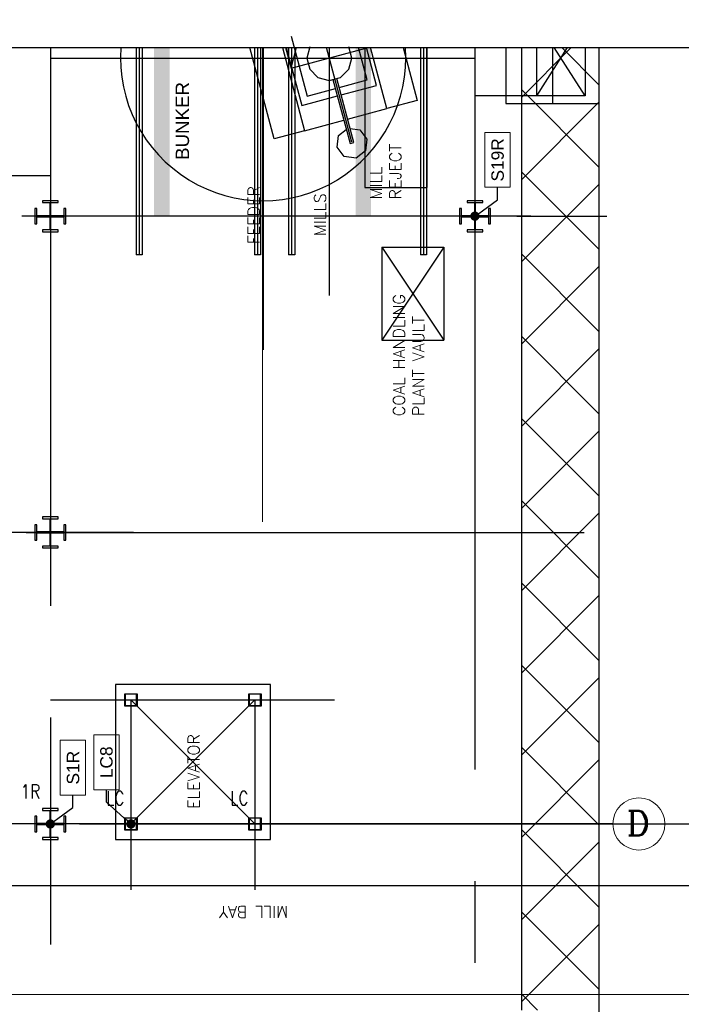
# Model space of a CAD drawing. Header units: inches. Extents: x 0 to 1544102, y -287698 to 23144100.
# Tile 39 of 256: x 54149 to 56817, y -138062 to -134093. Entities that reach past the tile are written whole.
import ezdxf
from ezdxf import colors
from ezdxf.entities.mleader import LeaderData, LeaderLine
from ezdxf.enums import TextEntityAlignment as Align
from ezdxf.math import Vec2, Vec3

# ---------------------------------------------------------------- set-up
doc = ezdxf.new("R2010")
doc.units = ezdxf.units.IN
doc.header["$LTSCALE"] = 1800
doc.header["$MEASUREMENT"] = 0
for name, pattern in [('CENTER', [2, 1.25, -0.25, 0.25, -0.25]), ('CENTER2', [1.125, 0.75, -0.125, 0.125, -0.125]), ('PHANTOM', [63.5, 31.75, -6.35, 6.35, -6.35, 6.35, -6.35])]:
    doc.linetypes.add(name, pattern=pattern)
doc.layers.get('0').update_dxf_attribs({"color": 253, "lineweight": 9})
for name, color, linetype in [('1_01_COAL_MILL_A', 7, 'Continuous'), ('1_01_FURNACE', 7, 'CENTER'), ('1_01_STEEL_TIER1', 7, 'Continuous'), ('1_COLD_PA_TO_APH', 7, 'Continuous'), ('4_01_HOT_PA_TO_MILLS', 7, 'Continuous'), ('CENTER', 10, 'CENTER'), ('Column-Tags', 252, 'Continuous'), ('DIM', 4, 'Continuous'), ('DIMTEXT', 132, 'Continuous'), ('DIMTEXT-CL', 132, 'CENTER'), ('FUEL-MILL-CL', 32, 'CENTER'), ('GRID', 251, 'CENTER'), ('Road', 3, 'Continuous'), ('STEEL-COLUMNS-CL', 252, 'CENTER'), ('TEXT', 3, 'Continuous')]:
    doc.layers.add(name, color=color, linetype=linetype)
for name, color, linetype, lineweight in [('CEN', 2, 'CENTER', 15), ('CL', 8, 'CENTER', 15), ('TRENCH-TRESTLE', 6, 'Continuous', 30), ('Y Center---yog', 3, 'CENTER2', 13)]:
    doc.layers.add(name, color=color, linetype=linetype, lineweight=lineweight)
doc.styles.add('ROMANC', font='ROMANC.SHX')
doc.styles.add('ROMANS', font='romans.shx')
doc.styles.add('S3', font='simplex.shx', dxfattribs={"width": 0.75, "height": 320})
doc.styles.add('SIMPLEX', font='SIMPLEX.SHX')
doc.styles.add('Squish', font='simplex.shx', dxfattribs={"width": 0.8})
doc.styles.get("Standard").update_dxf_attribs({"font": 'arial.ttf'})
doc.dimstyles.new('User2400', dxfattribs={"dimscale": 175, "dimtxt": 2, "dimasz": 1.75, "dimexe": 0, "dimexo": 0, "dimgap": 0.5, "dimtad": 1, "dimdec": 0, "dimlfac": 8, "dimzin": 0, "dimdsep": 46, "dimtxsty": 'ROMANS', "dimcen": 0, "dimclrd": 1, "dimclre": 1, "dimclrt": 3, "dimadec": 0, "dimazin": 0, "dimtfac": 0.09, "dimtdec": 0, "dimtix": 1, "dimtofl": 0, "dimtmove": 0, "dimatfit": 3, "dimfxl": 1, "dimtolj": 1, "dimtzin": 0, "dimarcsym": 0})

# ---------------------------------------------------------------- blocks, each defined once
blk = doc.blocks.new('COLTAG')
at = {"transparency": 16777216}
blk.add_lwpolyline([(555, 1242), (2322, 1242), (2322, 424), (555, 424)], close=True, dxfattribs=at)
blk.add_attdef('COL', text='', height=400, dxfattribs=at).set_placement((1439, 833), align=Align.MIDDLE_CENTER)
blk = doc.blocks.new('_Dot')
at = {"color": 0, "linetype": 'ByBlock', "lineweight": -2}
blk.add_line((-0.5, 0), (-1, 0), dxfattribs=at)
at = {"color": 0, "linetype": 'ByBlock', "const_width": 0.5}
blk.add_lwpolyline([(-0.25, 0, 1), (0.25, 0, 1)], format="xyb", close=True, dxfattribs=at)
blk = doc.blocks.new('*D457')
at = {"layer": 'DIM', "color": 1, "lineweight": -2, "transparency": 16777216}
for p, q in [((57907.7, -137334.9), (57907.7, -135337)), ((56393.6, -137334.9), (57907.7, -137334.9)), ((57907.7, -138403.7), (57907.7, -137641.2)), ((56393.6, -138709.9), (57907.7, -138709.9))]:
    blk.add_line(p, q, dxfattribs=at)
at = {"layer": 'DIM', "color": 1, "transparency": 16777216}
for points in [[(57856.6, -137641.2), (57958.7, -137641.2), (57907.7, -137334.9)], [(57856.6, -138403.7), (57958.7, -138403.7), (57907.7, -138709.9)]]:
    blk.add_solid(points, dxfattribs=at)
at = {"layer": 'DIM', "color": 3, "transparency": 16777216, "insert": (57645.2, -136182.9), "char_height": 350, "attachment_point": 5, "rotation": 90, "style": 'ROMANS'}
blk.add_mtext('\\A1;11000', dxfattribs=at)

msp = doc.modelspace()

# ---------------------------------------------------------------- linework, layer by layer
at = {"color": 8, "linetype": 'ByBlock'}
for p, q in [((56373.44, -134205.33), (56172.33, -134406.44)), ((56484.83, -134355.38), (56334.78, -134205.33)), ((56484.83, -134686.83), (56172.33, -134374.33)), ((56484.83, -134425.4), (56172.33, -134737.9)), ((56484.83, -135018.29), (56172.33, -134705.79)), ((56484.83, -134756.85), (56172.33, -135069.35)), ((56484.83, -135349.75), (56172.33, -135037.25)), ((56484.83, -135088.31), (56172.33, -135400.81)), ((56484.83, -135681.2), (56172.33, -135368.7)), ((56484.83, -135419.77), (56172.33, -135732.27)), ((56484.83, -136012.66), (56172.33, -135700.16)), ((56484.83, -135751.22), (56172.33, -136063.72)), ((56484.83, -136344.12), (56172.33, -136031.62)), ((56484.83, -136082.68), (56172.33, -136395.18)), ((56484.83, -136675.57), (56172.33, -136363.07)), ((56484.83, -136414.14), (56172.33, -136726.64)), ((56484.83, -137007.03), (56172.33, -136694.53)), ((56484.83, -136745.59), (56172.33, -137058.09)), ((56484.83, -137338.48), (56172.33, -137025.98)), ((56484.83, -137077.05), (56172.33, -137389.55)), ((56484.83, -137669.94), (56172.33, -137357.44)), ((56484.83, -137408.5), (56172.33, -137721)), ((56484.83, -138001.4), (56172.33, -137688.9)), ((56484.83, -137739.96), (56172.33, -138052.46)), ((56236.9, -138084.92), (56172.33, -138020.35))]:
    msp.add_line(p, q, dxfattribs=at)
at = {"color": 8}
msp.add_circle((56646.12, -137334.93), 105.04, dxfattribs=at)
msp.add_circle((56646.12, -137334.93), 105.04, dxfattribs=at)
at = {"layer": '1_01_COAL_MILL_A', "color": 8}
for p, q in [((55244.03, -134159.05), (55308.74, -134400.53)), ((55175.42, -134573.1), (55076.88, -134205.33)), ((55208.36, -134205.33), (55298.09, -134540.23)), ((55224.08, -134205.33), (55286.64, -134438.8)), ((55318.64, -134202.13), (55306.5, -134247.44)), ((55487.75, -134247.44), (55475.61, -134202.13)), ((55550.22, -134335.83), (55515.25, -134205.33)), ((55588.49, -134357.92), (55547.6, -134205.33)), ((55629.28, -134451.49), (55563.32, -134205.33)), ((55694.8, -134205.33), (55751.96, -134418.62)), ((55306.5, -134247.44), (55318.64, -134292.75)), ((55475.61, -134292.75), (55487.75, -134247.44)), ((55318.64, -134292.75), (55351.81, -134325.92)), ((55442.44, -134325.92), (55475.61, -134292.75)), ((55351.81, -134325.92), (55397.12, -134338.06)), ((55397.12, -134338.06), (55442.44, -134325.92)), ((55412.13, -134334.04), (55481.36, -134592.39)), ((55496.75, -134588.27), (55427.53, -134329.92)), ((55437.22, -134366.1), (55550.22, -134335.83)), ((55308.74, -134400.53), (55421.83, -134370.23)), ((55445.31, -134396.29), (55588.49, -134357.92)), ((55286.64, -134438.8), (55429.92, -134400.41)), ((55751.96, -134418.62), (55629.28, -134451.49)), ((55471.44, -134493.79), (55629.28, -134451.49)), ((55298.09, -134540.23), (55456.04, -134497.91)), ((55298.09, -134540.23), (55175.42, -134573.1)), ((55434.88, -134559.09), (55466.03, -134535.19)), ((55481.43, -134531.1), (55520.25, -134536.22)), ((55520.25, -134536.22), (55549.38, -134574.17)), ((55428.63, -134606.52), (55434.88, -134559.09)), ((55481.36, -134592.39), (55496.75, -134588.27)), ((55549.38, -134574.17), (55543.13, -134621.59)), ((55457.75, -134644.47), (55428.63, -134606.52)), ((55543.13, -134621.59), (55505.18, -134650.71)), ((55505.18, -134650.71), (55457.75, -134644.47))]:
    msp.add_line(p, q, dxfattribs=at)
at = {"layer": '1_01_FURNACE', "color": 8}
msp.add_line((56297.33, -134205.33), (56297.33, -134430.66), dxfattribs=at)
at = {"layer": '1_01_STEEL_TIER1', "color": 8}
for p, q in [((54572.33, -137309.93), (54622.33, -137309.93)), ((54572.33, -137359.93), (54572.33, -137309.93)), ((54620.33, -137311.93), (54574.33, -137311.93)), ((54574.33, -137311.93), (54574.33, -137357.93)), ((54620.33, -137357.93), (54620.33, -137311.93)), ((54622.33, -137309.93), (54622.33, -137359.93)), ((55072.33, -137309.93), (55122.33, -137309.93)), ((55072.33, -137359.93), (55072.33, -137309.93)), ((55120.33, -137311.93), (55074.33, -137311.93)), ((55074.33, -137311.93), (55074.33, -137357.93)), ((55120.33, -137357.93), (55120.33, -137311.93)), ((55122.33, -137309.93), (55122.33, -137359.93)), ((54622.33, -137359.93), (54572.33, -137359.93)), ((54574.33, -137357.93), (54620.33, -137357.93)), ((55122.33, -137359.93), (55072.33, -137359.93)), ((55074.33, -137357.93), (55120.33, -137357.93))]:
    msp.add_line(p, q, dxfattribs=at)
for points in [[(54334.83, -134916.23), (54334.83, -134853.73), (54326.95, -134853.73), (54326.95, -134882.98), (54274.33, -134882.98), (54274.33, -134830.36), (54303.58, -134830.36), (54303.58, -134822.48), (54241.08, -134822.48), (54241.08, -134830.36), (54270.33, -134830.36), (54270.33, -134882.98), (54217.7, -134882.98), (54217.7, -134853.73), (54209.83, -134853.73), (54209.83, -134916.23), (54217.7, -134916.23), (54217.7, -134886.98), (54270.33, -134886.98), (54270.33, -134939.61), (54241.08, -134939.61), (54241.08, -134947.48), (54303.58, -134947.48), (54303.58, -134939.61), (54274.33, -134939.61), (54274.33, -134886.98), (54326.95, -134886.98), (54326.95, -134916.23), (54334.83, -134916.23)], [(56047.32, -134916.19), (56047.32, -134853.69), (56039.45, -134853.69), (56039.45, -134882.94), (55986.82, -134882.94), (55986.82, -134830.31), (56016.07, -134830.31), (56016.07, -134822.44), (55953.57, -134822.44), (55953.57, -134830.31), (55982.82, -134830.31), (55982.82, -134882.94), (55930.2, -134882.94), (55930.2, -134853.69), (55922.32, -134853.69), (55922.32, -134916.19), (55930.2, -134916.19), (55930.2, -134886.94), (55982.82, -134886.94), (55982.82, -134939.56), (55953.57, -134939.56), (55953.57, -134947.44), (56016.07, -134947.44), (56016.07, -134939.56), (55986.82, -134939.56), (55986.82, -134886.94), (56039.45, -134886.94), (56039.45, -134916.19), (56047.32, -134916.19)], [(54334.83, -136191.23), (54334.83, -136128.73), (54326.95, -136128.73), (54326.95, -136157.98), (54274.33, -136157.98), (54274.33, -136105.36), (54303.58, -136105.36), (54303.58, -136097.48), (54241.08, -136097.48), (54241.08, -136105.36), (54270.33, -136105.36), (54270.33, -136157.98), (54217.7, -136157.98), (54217.7, -136128.73), (54209.83, -136128.73), (54209.83, -136191.23), (54217.7, -136191.23), (54217.7, -136161.98), (54270.33, -136161.98), (54270.33, -136214.61), (54241.08, -136214.61), (54241.08, -136222.48), (54303.58, -136222.48), (54303.58, -136214.61), (54274.33, -136214.61), (54274.33, -136161.98), (54326.95, -136161.98), (54326.95, -136191.23), (54334.83, -136191.23)], [(54334.83, -137366.23), (54334.83, -137303.73), (54326.95, -137303.73), (54326.95, -137332.98), (54274.33, -137332.98), (54274.33, -137280.36), (54303.58, -137280.36), (54303.58, -137272.48), (54241.08, -137272.48), (54241.08, -137280.36), (54270.33, -137280.36), (54270.33, -137332.98), (54217.7, -137332.98), (54217.7, -137303.73), (54209.83, -137303.73), (54209.83, -137366.23), (54217.7, -137366.23), (54217.7, -137336.98), (54270.33, -137336.98), (54270.33, -137389.61), (54241.08, -137389.61), (54241.08, -137397.48), (54303.58, -137397.48), (54303.58, -137389.61), (54274.33, -137389.61), (54274.33, -137336.98), (54326.95, -137336.98), (54326.95, -137366.23), (54334.83, -137366.23)], [(54334.83, -137366.23), (54334.83, -137303.73), (54326.95, -137303.73), (54326.95, -137332.98), (54274.33, -137332.98), (54274.33, -137280.35), (54303.58, -137280.35), (54303.58, -137272.48), (54241.08, -137272.48), (54241.08, -137280.35), (54270.33, -137280.35), (54270.33, -137332.98), (54217.7, -137332.98), (54217.7, -137303.73), (54209.83, -137303.73), (54209.83, -137366.23), (54217.7, -137366.23), (54217.7, -137336.98), (54270.33, -137336.98), (54270.33, -137389.6), (54241.08, -137389.6), (54241.08, -137397.48), (54303.58, -137397.48), (54303.58, -137389.6), (54274.33, -137389.6), (54274.33, -137336.98), (54326.95, -137336.98), (54326.95, -137366.23), (54334.83, -137366.23)]]:
    msp.add_lwpolyline(points, dxfattribs=at)
at = {"layer": '1_COLD_PA_TO_APH', "color": 8}
for p, q in [((56109.83, -134205.33), (56109.83, -134430.66)), ((56484.83, -134205.33), (56484.83, -134430.66)), ((56258.95, -134399.41), (55984.83, -134399.41)), ((55609.83, -135009.94), (55859.83, -135009.94)), ((55609.83, -135009.94), (55609.83, -135384.94)), ((55859.83, -135009.94), (55859.83, -135384.94)), ((55609.83, -135384.94), (55859.83, -135384.94))]:
    msp.add_line(p, q, dxfattribs=at)
at = {"layer": '1_COLD_PA_TO_APH', "color": 8, "elevation": 4128.13}
msp.add_lwpolyline([(56428.95, -134205.33), (56428.95, -134399.41), (56233.95, -134399.41), (56233.95, -134205.33)], dxfattribs=at)
at = {"layer": '4_01_HOT_PA_TO_MILLS', "color": 8}
for p, q in [((56233.95, -134399.41, 4128.13), (56358.14, -134205.33, 4128.13)), ((56428.95, -134399.41, 4128.13), (56304.76, -134205.33, 4128.13))]:
    msp.add_line(p, q, dxfattribs=at)
at = {"layer": 'CEN', "color": 8}
for p, q in [((54272.33, -137428.68), (54272.33, -137241.18)), ((54597.33, -137539.98), (54597.33, -137241.18)), ((55097.33, -137533.78), (55097.33, -137241.18))]:
    msp.add_line(p, q, dxfattribs=at)
at = {"layer": 'CEN', "color": 8, "linetype": 'CENTER', "ltscale": 10}
msp.add_line((56422.41, -137334.94), (24413.08, -137334.94), dxfattribs=at)
at = {"layer": 'CENTER', "color": 8}
for p, q in [((55130.6, -134205.33), (55130.6, -135423.69)), ((55487.95, -134586.42), (55385.84, -134205.33)), ((55397.35, -134205.33), (55397.35, -135204.88)), ((54272.33, -134247.44), (55984.83, -134247.44)), ((54597.33, -137334.94), (55097.33, -136834.94)), ((54597.33, -136834.94), (55097.33, -137334.94))]:
    msp.add_line(p, q, dxfattribs=at)
at = {"layer": 'CL', "color": 8, "ltscale": 100}
msp.add_line((63534.99, -138022.43), (17066.08, -138022.43), dxfattribs=at)
at = {"layer": 'DIM'}
msp.add_lwpolyline([(29443.81, -134205.33), (40944.99, -134205.33), (40944.99, -131445.04), (45545.46, -136965.61), (45545.46, -134205.33), (57046.65, -134205.33)], dxfattribs=at)
at = {"layer": 'DIMTEXT', "color": 8}
for p, q in [((55541.08, -134205.33), (55541.08, -134768.67)), ((55791.08, -134205.33), (55791.08, -134768.67)), ((56109.83, -134430.66), (56484.83, -134430.66)), ((55541.08, -134768.67), (55791.08, -134768.67)), ((55609.83, -135009.94), (55859.83, -135384.94)), ((55859.83, -135009.94), (55609.83, -135384.94))]:
    msp.add_line(p, q, dxfattribs=at)
msp.add_arc((55130.6, -134247.28), 575.15, 175.8165, 4.1835, dxfattribs=at)
at = {"layer": 'DIMTEXT-CL', "color": 8}
for p, q in [((55984.83, -134865.56), (55984.83, -137894.98)), ((56153.58, -134884.89), (56517.29, -134884.89)), ((56153.58, -134884.89), (56517.29, -134884.89)), ((54174.83, -136159.94), (56518.22, -136159.94)), ((54272.33, -137334.94), (54272.33, -137820.35)), ((54389.52, -137334.94), (56429.79, -137334.94))]:
    msp.add_line(p, q, dxfattribs=at)
at = {"layer": 'FUEL-MILL-CL', "color": 8, "linetype": 'PHANTOM'}
for p, q in [((55221.47, -134205.33), (55243.78, -134288.58)), ((55243.78, -134288.58), (55264.59, -134205.33)), ((55243.78, -134288.58), (55550.47, -134206.41))]:
    msp.add_line(p, q, dxfattribs=at)
at = {"layer": 'GRID', "color": 8}
msp.add_line((56541.08, -137334.93), (39653.58, -137334.93), dxfattribs=at)
at = {"layer": 'Road', "color": 8}
msp.add_line((62066.08, -137584.93), (18535.19, -137584.93), dxfattribs=at)
at = {"layer": 'STEEL-COLUMNS-CL', "color": 8}
for p, q in [((54272.33, -134205.33), (54272.33, -137470.84)), ((54617.95, -134205.33, 163.58), (54617.95, -135041.19, -45.29)), ((54630.45, -134205.33, 163.58), (54630.45, -135041.19, -45.29)), ((54642.95, -134205.33, 163.58), (54642.95, -135041.19, -45.29)), ((55095.45, -134205.33, 163.58), (55095.45, -135041.19, -45.29)), ((55107.95, -134205.33, 163.58), (55107.95, -135041.19, -45.29)), ((55120.45, -134205.33, 163.58), (55120.45, -135041.19, -45.29)), ((55232.95, -134205.33, 163.58), (55232.95, -135041.19, -45.29)), ((55245.45, -134205.33, 163.58), (55245.45, -135041.19, -45.29)), ((55257.95, -134205.33, 163.58), (55257.95, -135041.19, -45.29)), ((55764.83, -134205.33, 163.58), (55764.83, -135041.19, -45.29)), ((55777.33, -134205.33, 163.58), (55777.33, -135041.19, -45.29)), ((55789.83, -134205.33, 163.58), (55789.83, -135041.19, -45.29)), ((55984.83, -134205.33, 163.58), (55984.83, -134859.94)), ((54272.33, -134722.44), (52666.08, -134722.44)), ((56209.69, -134884.95), (54157.55, -134884.94)), ((54642.95, -135041.19, -45.29), (54617.95, -135041.19)), ((55120.45, -135041.19, -45.29), (55095.45, -135041.19, 0)), ((55257.95, -135041.19, -45.29), (55232.95, -135041.19, 0)), ((55789.83, -135041.19, -45.29), (55764.83, -135041.19)), ((54607.19, -136159.94), (52666.08, -136159.94)), ((54572.33, -136809.94), (54622.33, -136809.94)), ((54572.33, -136859.94), (54572.33, -136809.94)), ((54620.33, -136811.94), (54574.33, -136811.94)), ((54574.33, -136811.94), (54574.33, -136857.94)), ((54620.33, -136857.94), (54620.33, -136811.94)), ((54622.33, -136809.94), (54622.33, -136859.94)), ((55072.33, -136809.94), (55122.33, -136809.94)), ((55072.33, -136859.94), (55072.33, -136809.94)), ((55120.33, -136811.94), (55074.33, -136811.94)), ((55074.33, -136811.94), (55074.33, -136857.94)), ((55120.33, -136857.94), (55120.33, -136811.94)), ((55122.33, -136809.94), (55122.33, -136859.94)), ((54272.33, -136834.94), (55418.04, -136834.94)), ((54597.33, -136834.94), (54597.33, -137600.88)), ((55097.33, -136834.94), (55097.33, -137600.88)), ((54622.33, -136859.94), (54572.33, -136859.94)), ((54574.33, -136857.94), (54620.33, -136857.94)), ((55122.33, -136859.94), (55072.33, -136859.94)), ((55074.33, -136857.94), (55120.33, -136857.94)), ((54572.33, -137309.93), (54622.33, -137309.93)), ((54572.33, -137359.93), (54572.33, -137309.93)), ((54620.33, -137311.94), (54574.33, -137311.94)), ((54574.33, -137311.94), (54574.33, -137357.93)), ((54620.33, -137357.93), (54620.33, -137311.94)), ((54622.33, -137309.93), (54622.33, -137359.93)), ((55072.33, -137309.93), (55122.33, -137309.93)), ((55072.33, -137359.93), (55072.33, -137309.93)), ((55120.33, -137311.94), (55074.33, -137311.94)), ((55074.33, -137311.94), (55074.33, -137357.93)), ((55120.33, -137357.93), (55120.33, -137311.94)), ((55122.33, -137309.93), (55122.33, -137359.93)), ((55049.71, -137334.94), (46777.95, -137334.93)), ((54622.33, -137359.93), (54572.33, -137359.93)), ((54574.33, -137357.93), (54620.33, -137357.93)), ((55122.33, -137359.93), (55072.33, -137359.93)), ((55074.33, -137357.93), (55120.33, -137357.93))]:
    msp.add_line(p, q, dxfattribs=at)
at = {"layer": 'TEXT', "color": 8}
msp.add_lwpolyline([(55159.83, -137397.44), (55159.83, -136772.44), (54534.83, -136772.44), (54534.83, -137397.44)], close=True, dxfattribs=at)
at = {"layer": 'TRENCH-TRESTLE', "color": 8, "ltscale": 100}
for p, q in [((56172.33, -134205.33), (56172.33, -138085.05)), ((56484.83, -134205.33), (56484.83, -138522.55))]:
    msp.add_line(p, q, dxfattribs=at)
at = {"layer": 'Y Center---yog', "color": 8, "linetype": 'CENTER', "ltscale": 50}
msp.add_line((55128.58, -134205.33, -4128.13), (55128.58, -136117.56, -4128.13), dxfattribs=at)
at = {"layer": 'Y Center---yog', "color": 8, "ltscale": 5, "const_width": 62.5, "elevation": -7988.26}
for points in [[(54722.32, -134884.94), (54722.32, -134205.33)], [(55534.82, -134884.94), (55534.82, -134205.33)]]:
    msp.add_lwpolyline(points, dxfattribs=at)

# ---------------------------------------------------------------- texts
at = {"layer": 'DIMTEXT', "color": 8}
msp.add_text('BUNKER', height=54, rotation=90, dxfattribs=at).set_placement((54831.9, -134658.23, 8256.25))
at = {"layer": 'DIMTEXT', "color": 8, "style": 'Squish'}
msp.add_text('ELEVATOR', height=46.875, rotation=90, dxfattribs=at).set_placement((54873.93, -137274.25))
at = {"layer": 'DIMTEXT', "color": 8, "char_height": 46.875}
for s, insert, width, attachment_point, rotation, style in [('{\\W1;MILL REJECT}', (55687.34, -134817.95, 4128.13), 319.4572, 7, 90, 'Squish'), ('{\\W1;FEEDER}', (55116.4, -134998.39), 319.4572, 7, 90, 'Squish'), ('{\\W1;MILLS}', (55383.8, -134965, -8256.25), 243.6777, 7, 90, 'Squish'), ('{\\W1;COAL HANDLING PLANT VAULT}', (55780.22, -135691.36), 573.1288, 7, 90, 'Squish'), ('MILL BAY', (55231.51, -137712.74), 504.8813, 1, 180, 'SIMPLEX')]:
    msp.add_mtext(s, dxfattribs=dict(at, insert=insert, width=width, attachment_point=attachment_point, rotation=rotation, style=style))
at = {"layer": 'TEXT', "color": 8, "style": 'S3', "width": 0.8}
for s, p in [('1R', (54152.69, -137231.91)), ('LC', (54498.23, -137259.33)), ('LC', (54998.23, -137259.33))]:
    msp.add_text(s, height=56.25, dxfattribs=at).set_placement(p)
at = {"layer": 'TEXT', "color": 8, "style": 'ROMANC'}
msp.add_text('D', height=100, dxfattribs=at).set_placement((56596.4, -137381.94))

# ---------------------------------------------------------------- dimensions: what is measured, and where the dimension line sits
at = {"layer": 'DIM'}
dim = msp.add_linear_dim(base=(57907.67, -137334.93), p1=(56393.62, -138709.93), p2=(56393.62, -137334.93), angle=90, dimstyle='User2400', dxfattribs=at)
dim.commit()
dim.dimension.update_dxf_attribs({"geometry": '*D457', "text_midpoint": (57907.67, -136182.85), "dimtype": 160})

# ---------------------------------------------------------------- leaders
at = {"layer": 'Column-Tags', "color": 8}
ml = msp.add_multileader_block('Standard', dxfattribs=at)
ml.set_content('COLTAG', color=8, scale=0.125)
ml.set_attribute('COL', 'S19R', width=0)
ml.set_leader_properties()
ml.set_arrow_properties(name='DOT')
ml.build(insert=Vec2(0, 0))
ml.multileader.update_dxf_attribs({"text_right_attachment_type": 6, "dogleg_length": 400, "arrow_head_size": 37.5})
ctx = ml.context
ctx.base_point, ctx.char_height, ctx.arrow_head_size, ctx.landing_gap_size, ctx.plane_origin, ctx.plane_x_axis, ctx.plane_y_axis = Vec3(56076.2, -134768.44), 0.0225, 37.5, 0.0112, Vec3(55986.83, -134882.89), Vec3(0, 1), Vec3(-1, 0)
ctx.right_attachment = 6
notes = []
notes.append((ctx, [(0, (1, 1, 0), (56076.2, -134818.44), (0, 1), 50, [(0, [(55984.84, -134884.89)], 0, [])])]))
ctx.block.insert, ctx.block.rotation = Vec3(56180.31, -134837.84), 1.5707963
ml = msp.add_multileader_block('Standard', dxfattribs=at)
ml.set_content('COLTAG', color=8, scale=0.125)
ml.set_attribute('COL', 'S1R', width=0)
ml.set_leader_properties()
ml.set_arrow_properties(name='DOT')
ml.build(insert=Vec2(0, 0))
ml.multileader.update_dxf_attribs({"text_right_attachment_type": 6, "dogleg_length": 400, "arrow_head_size": 37.5})
ctx = ml.context
ctx.base_point, ctx.char_height, ctx.arrow_head_size, ctx.landing_gap_size, ctx.plane_origin, ctx.plane_x_axis, ctx.plane_y_axis = Vec3(54363.69, -137218.49), 0.0225, 37.5, 0.0112, Vec3(54274.33, -137332.94), Vec3(0, 1), Vec3(-1, 0)
ctx.right_attachment = 6
notes.append((ctx, [(0, (1, 1, 0), (54363.69, -137268.49), (0, 1), 50, [(0, [(54272.33, -137334.94)], 0, [])])]))
ctx.block.insert, ctx.block.rotation = Vec3(54467.8, -137287.88), 1.5707963
ml = msp.add_multileader_block('Standard', dxfattribs=at)
ml.set_content('COLTAG', color=8, scale=0.125)
ml.set_attribute('COL', 'LC8', width=0)
ml.set_leader_properties()
ml.set_arrow_properties(name='DOT')
ml.build(insert=Vec2(0, 0))
ml.multileader.update_dxf_attribs({"text_right_attachment_type": 6, "dogleg_length": 400, "arrow_head_size": 37.5})
ctx = ml.context
ctx.base_point, ctx.char_height, ctx.arrow_head_size, ctx.landing_gap_size, ctx.plane_origin, ctx.plane_x_axis, ctx.plane_y_axis = Vec3(54498.48, -137196.77), 0.0225, 37.5, 0.0112, Vec3(54206.31, -137398.46), Vec3(0, 1), Vec3(-1, 0)
ctx.right_attachment = 6
notes.append((ctx, [(0, (1, 1, 0), (54498.48, -137246.77), (0, 1), 50, [(0, [(54597.33, -137334.94)], 0, [])])]))
ctx.block.insert, ctx.block.rotation = Vec3(54602.6, -137266.17), 1.5707963
for ctx, leaders in notes:
    for number, flags, end, landing, length, lines in leaders:
        leader = LeaderData()
        leader.index, (leader.has_last_leader_line, leader.has_dogleg_vector, leader.attachment_direction) = number, flags
        leader.last_leader_point, leader.dogleg_vector, leader.dogleg_length = Vec3(end), Vec3(landing), length
        for number, points, colour, breaks in lines:
            line = LeaderLine()
            line.index, line.vertices, line.color, line.breaks = number, Vec3.list(points), colors.encode_raw_color(colour), breaks
            leader.lines.append(line)
        ctx.leaders.append(leader)

doc.saveas('drawing.dxf')
